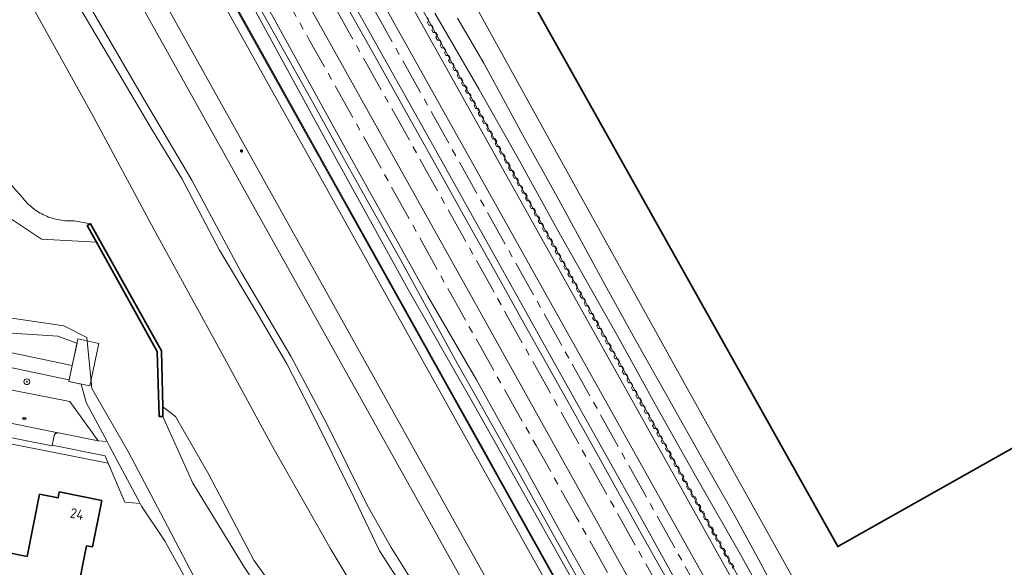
# Model space of a CAD drawing. Header units: metres. Extents: x 152610 to 160096, y 456114 to 462495.
# Tile 141 of 256: x 156726 to 156862, y 459169 to 459245. Entities that reach past the tile are written whole.
import ezdxf
from ezdxf.enums import TextEntityAlignment as Align

# ---------------------------------------------------------------- set-up
doc = ezdxf.new("R2010")
doc.units = ezdxf.units.M
doc.header["$LTSCALE"] = 0.5
doc.linetypes.add('AM-AS-SO', pattern=[16, 10, -2, 2, -2])
doc.layers.get('0').update_dxf_attribs({"linetype": 'CONTINUOUS'})
for name, color, linetype, lineweight in [('B-PV-AM-AS_SPOOR_TREIN-G', 10, 'AM-AS-SO', 18), ('B-PV-GK-KADEMUUR-GV', 251, 'CONTINUOUS', 35), ('B-PV-GK-KEERWAND_DAMWAND-G', 251, 'CONTINUOUS', 18), ('B-PV-GR-BEPLANTING_CULTUUR_BODEMBEDEKKER-GV', 251, 'CONTINUOUS', 18), ('B-PV-GR-BOOM-S', 251, 'CONTINUOUS', 25), ('B-PV-GR-GROENVOORZIENING-GV', 251, 'CONTINUOUS', 18), ('B-PV-GW-TALUD_KRUIN-G', 251, 'CONTINUOUS', 18), ('B-PV-IE-MEUBILAIR-S', 251, 'CONTINUOUS', 25), ('B-PV-IE-TERREINAFSCHEIDING_KUNSTMATIG_HEKWERK-G', 251, 'IE-TERREINAFSCHEIDING_KUNSTMATIG-SO', 18), ('B-PV-IE-TERREINAFSCHEIDING_KUNSTMATIG_MUUR-G', 251, 'IE-TERREINAFSCHEIDING_KUNSTMATIG-SO', 18), ('B-PV-KW-KUNSTWERK_GELUIDSWERING_SCHERM-G', 251, 'CONTINUOUS', 18), ('B-PV-KW-KUNSTWERK_STEIGER-GV', 251, 'CONTINUOUS', 18), ('B-PV-OG-BEBOUWING-GV', 6, 'CONTINUOUS', 35), ('B-PV-OG-BEBOUWING-T18', 1, 'CONTINUOUS', 18), ('B-PV-OG-TERREIN_BEGROEID-GV', 251, 'CONTINUOUS', 18), ('B-PV-OG-TERREIN_OEVER-GV', 251, 'CONTINUOUS', 18), ('B-PV-OG-WATER-GV', 251, 'CONTINUOUS', 18), ('B-PV-OG-WATER_SLOOT-GV', 251, 'CONTINUOUS', 18), ('B-PV-VH-GESLOTENVERHARDING-GV', 251, 'CONTINUOUS', 18), ('B-PV-VH-GESLOTENVERHARDING_ASFALT-GV', 251, 'CONTINUOUS', 18), ('B-PV-VH-HALFVERHARDING-GV', 251, 'CONTINUOUS', 18), ('B-PV-VH-OPENVERHARDING-GV', 251, 'CONTINUOUS', 18), ('B-PV-VH-OPENVERHARDING_BETONSTRAATSTEEN-GV', 251, 'CONTINUOUS', 18), ('B-PV-VH-OPENVERHARDING_TEGEL-GV', 251, 'CONTINUOUS', 18)]:
    doc.layers.add(name, color=color, linetype=linetype, lineweight=lineweight)
doc.styles.add('NLCS-ISO', font='NLCS-ISO.ttf')
doc.styles.add('NLCS-ISO-M750-T18', font='NLCS-ISO.ttf', dxfattribs={"height": 1.35})
doc.linetypes.add('IE-TERREINAFSCHEIDING_KUNSTMATIG-SO', pattern='A,4,[82,NLCS.SHX,S=0.75,R=90,X=0,Y=0],4,-2', length=10)

# ---------------------------------------------------------------- blocks, each defined once
blk = doc.blocks.new('SIE-MEUBILAIR_PAAL_LICHTMAST-SO')
for points in [[(-0.62, 0), (-1, 0)], [(-0.71, 0.71), (-0.44, 0.44)], [(0, 1), (0, 0.62)], [(0.44, 0.44), (0.71, 0.71)], [(1, 0), (0.62, 0)], [(-0.71, -0.71), (-0.44, -0.44)], [(0, -0.62), (0, -1)], [(0.44, -0.44), (0.71, -0.71)]]:
    blk.add_lwpolyline(points)
blk.add_circle((0, 0), 0.5)
blk = doc.blocks.new('SIE-MEUBILAIR_PUT_RIOOLPUT-SO')
blk.add_ellipse((0, 0), major_axis=(1.25, 0), ratio=0.54)
blk = doc.blocks.new('SGR-BOOM_GBKN-SO')
at = {"linetype": 'ByBlock', "lineweight": 18}
h = blk.add_hatch(color=0, dxfattribs=at)
h.dxf.hatch_style = 1
edge = h.paths.add_edge_path()
edge.add_arc((0, 0), 0.25, 0, 360)
at = {"color": 0, "linetype": 'ByBlock', "lineweight": 18}
for radius in [2, 0.25]:
    blk.add_circle((0, 0), radius, dxfattribs=at)
at = {"color": 0, "linetype": 'ByBlock', "lineweight": 18, "style": 'NLCS-ISO'}
blk.add_attdef('SOORT', (2.5, 0), '', height=1.5, dxfattribs=at)

msp = doc.modelspace()

# ---------------------------------------------------------------- linework, layer by layer
at = {"layer": 'B-PV-AM-AS_SPOOR_TREIN-G', "flags": 128}
for points in [[(157073.923, 458703.508), (157070.489, 458709.249), (157066.91, 458714.847), (157062.128, 458721.638), (157057.097, 458728.631), (157051.869, 458735.802), (157045.506, 458744.715), (157041.014, 458751.493), (157037.872, 458756.499), (157030.564, 458769.065), (157025.182, 458778.679), (157019.95, 458788.16), (157014.87, 458797.196), (157009.159, 458807.451), (157003.692, 458817.33), (156998.247, 458827.019), (156992.902, 458836.561), (156987.974, 458845.38), (156981.862, 458856.321), (156975.771, 458867.273), (156970.421, 458876.824), (156964.866, 458886.746), (156959.338, 458896.601), (156954.475, 458905.291), (156949.616, 458914.045), (156945.027, 458922.246), (156940.787, 458929.811), (156935.089, 458940.098), (156930.557, 458948.111), (156926.123, 458956.1), (156921.369, 458964.601), (156917.131, 458972.179), (156911.444, 458982.22), (156906.273, 458991.619), (156900.678, 459001.556), (156895.951, 459010.061), (156892.907, 459015.557), (156889.801, 459021.023), (156885.478, 459028.829), (156880.261, 459038.203), (156875.121, 459047.32), (156871.207, 459054.255), (156865.756, 459064.117), (156859.982, 459074.413), (156855.417, 459082.546), (156850.032, 459092.225), (156844.491, 459102.091), (156838.299, 459113.226), (156832.128, 459124.258), (156826.014, 459135.209), (156819.941, 459146.096), (156814.467, 459155.943), (156809.194, 459165.414), (156803.296, 459175.935), (156797.703, 459185.876), (156792.778, 459194.557), (156787.204, 459204.499), (156781.613, 459214.569), (156774.212, 459227.901), (156766.359, 459241.9), (156759.606, 459253.913), (156753.438, 459265.111), (156748.374, 459274.087), (156742.084, 459285.369), (156734.735, 459298.45), (156727.347, 459311.733), (156718.595, 459327.371), (156711.282, 459340.515), (156706.367, 459349.318), (156698.572, 459363.303), (156693.708, 459372.796), (156689.638, 459381.578), (156686.692, 459388.533), (156683.273, 459396.713), (156678.507, 459407.918), (156674.622, 459416.467), (156672.222, 459421.438), (156668.3, 459429.166)], [(156969.105, 458899.441), (156759.271, 459274.788), (156678.584, 459419.466)], [(156947.98, 458927.714), (156938.992, 458943.842), (156929.818, 458960.255), (156917.329, 458982.623), (156904.778, 459005.047), (156892.049, 459027.849), (156871.798, 459064.068), (156858.307, 459088.146), (156844.276, 459113.326), (156826.407, 459145.275), (156812.379, 459170.397), (156796.974, 459197.951), (156782.288, 459224.261), (156760.98, 459262.423), (156740.507, 459298.986), (156725.645, 459325.584), (156710.113, 459353.334)]]:
    msp.add_lwpolyline(points, dxfattribs=at)
at = {"layer": 'B-PV-GK-KADEMUUR-GV', "flags": 128}
msp.add_lwpolyline([(156745.923, 459198.953), (156736.133, 459216.501), (156735.663, 459216.267), (156736.956, 459213.945), (156745.351, 459198.864), (156745.617, 459189.878), (156746.101, 459189.881), (156746.103, 459191.199)], close=True, dxfattribs=at)
at = {"layer": 'B-PV-GK-KEERWAND_DAMWAND-G', "flags": 128}
msp.add_lwpolyline([(156782.695, 459244.971), (156782.89, 459244.622), (156782.691, 459244.282), (156782.886, 459243.932), (156783.28, 459243.924), (156783.475, 459243.575), (156783.276, 459243.234), (156783.471, 459242.885), (156783.865, 459242.876), (156784.06, 459242.527), (156783.861, 459242.187), (156784.056, 459241.837), (156784.451, 459241.829), (156784.646, 459241.479), (156784.447, 459241.139), (156784.642, 459240.79), (156785.036, 459240.781), (156785.231, 459240.432), (156785.032, 459240.091), (156785.227, 459239.742), (156785.621, 459239.733), (156785.816, 459239.384), (156785.617, 459239.044), (156785.812, 459238.695), (156786.207, 459238.686), (156786.402, 459238.337), (156786.203, 459237.996), (156786.398, 459237.647), (156786.792, 459237.638), (156786.987, 459237.289), (156786.788, 459236.949), (156786.983, 459236.6), (156787.377, 459236.591), (156787.572, 459236.242), (156787.373, 459235.901), (156787.568, 459235.552), (156787.963, 459235.543), (156788.158, 459235.194), (156787.959, 459234.854), (156788.154, 459234.504), (156788.548, 459234.496), (156788.743, 459234.147), (156788.544, 459233.806), (156788.739, 459233.457), (156789.133, 459233.448), (156789.328, 459233.099), (156789.129, 459232.759), (156789.324, 459232.409), (156789.719, 459232.401), (156789.914, 459232.051), (156789.715, 459231.711), (156789.91, 459231.362), (156790.304, 459231.353), (156790.499, 459231.004), (156790.3, 459230.663), (156790.495, 459230.314), (156790.889, 459230.305), (156791.084, 459229.956), (156790.885, 459229.616), (156791.08, 459229.267), (156791.475, 459229.258), (156791.67, 459228.909), (156791.471, 459228.568), (156791.666, 459228.219), (156792.06, 459228.21), (156792.255, 459227.861), (156792.056, 459227.521), (156792.251, 459227.172), (156792.645, 459227.163), (156792.84, 459226.814), (156792.641, 459226.473), (156792.836, 459226.124), (156793.231, 459226.115), (156793.426, 459225.766), (156793.324, 459225.251), (156793.519, 459224.902), (156793.914, 459224.893), (156794.109, 459224.544), (156793.909, 459224.203), (156794.105, 459223.854), (156794.499, 459223.845), (156794.694, 459223.496), (156794.495, 459223.156), (156794.69, 459222.807), (156795.084, 459222.798), (156795.279, 459222.449), (156795.08, 459222.108), (156795.275, 459221.759), (156795.67, 459221.75), (156795.865, 459221.401), (156795.665, 459221.061), (156795.861, 459220.712), (156796.255, 459220.703), (156796.45, 459220.354), (156796.251, 459220.013), (156796.446, 459219.664), (156796.84, 459219.655), (156797.035, 459219.306), (156796.836, 459218.966), (156797.031, 459218.616), (156797.426, 459218.608), (156797.621, 459218.258), (156797.421, 459217.918), (156797.617, 459217.569), (156798.011, 459217.56), (156798.206, 459217.211), (156798.007, 459216.87), (156798.202, 459216.521), (156798.596, 459216.513), (156798.791, 459216.163), (156798.592, 459215.823), (156798.787, 459215.474), (156799.182, 459215.465), (156799.377, 459215.116), (156799.177, 459214.775), (156799.373, 459214.426), (156799.767, 459214.417), (156799.962, 459214.068), (156799.763, 459213.728), (156799.958, 459213.379), (156800.352, 459213.37), (156800.547, 459213.021), (156800.348, 459212.68), (156800.543, 459212.331), (156800.938, 459212.322), (156801.133, 459211.973), (156800.933, 459211.633), (156801.129, 459211.284), (156801.523, 459211.275), (156801.718, 459210.926), (156801.519, 459210.585), (156801.714, 459210.236), (156802.108, 459210.227), (156802.303, 459209.878), (156802.104, 459209.538), (156802.299, 459209.188), (156802.694, 459209.18), (156802.791, 459209.005), (156802.689, 459208.49), (156802.787, 459208.315), (156803.181, 459208.307), (156803.376, 459207.957), (156803.275, 459207.442), (156803.47, 459207.093), (156803.864, 459207.085), (156803.962, 459206.91), (156803.763, 459206.569), (156803.958, 459206.22), (156804.352, 459206.212), (156804.547, 459205.862), (156804.348, 459205.522), (156804.543, 459205.173), (156804.937, 459205.164), (156805.132, 459204.815), (156804.933, 459204.474), (156805.128, 459204.125), (156805.523, 459204.116), (156805.718, 459203.767), (156805.519, 459203.427), (156805.751, 459203.128), (156806.108, 459203.069), (156806.303, 459202.72), (156806.104, 459202.379), (156806.299, 459202.03), (156806.693, 459202.021), (156806.888, 459201.672), (156806.689, 459201.332), (156806.884, 459200.982), (156807.279, 459200.974), (156807.474, 459200.625), (156807.275, 459200.284), (156807.47, 459199.935), (156807.864, 459199.926), (156808.059, 459199.577), (156807.86, 459199.237), (156808.055, 459198.887), (156808.449, 459198.879), (156808.644, 459198.529), (156808.445, 459198.189), (156808.64, 459197.84), (156809.035, 459197.831), (156809.23, 459197.482), (156809.031, 459197.141), (156809.226, 459196.792), (156809.62, 459196.783), (156809.815, 459196.434), (156809.616, 459196.094), (156809.811, 459195.745), (156810.205, 459195.736), (156810.4, 459195.387), (156810.299, 459194.872), (156810.494, 459194.523), (156810.888, 459194.514), (156811.083, 459194.165), (156810.884, 459193.824), (156811.079, 459193.475), (156811.474, 459193.466), (156811.669, 459193.117), (156811.469, 459192.777), (156811.665, 459192.427), (156812.059, 459192.419), (156812.254, 459192.069), (156812.055, 459191.729), (156812.25, 459191.38), (156812.644, 459191.371), (156812.839, 459191.022), (156812.64, 459190.681), (156812.835, 459190.332), (156813.23, 459190.324), (156813.425, 459189.974), (156813.225, 459189.634), (156813.421, 459189.285), (156813.815, 459189.276), (156814.01, 459188.927), (156813.811, 459188.586), (156814.006, 459188.237), (156814.4, 459188.228), (156814.595, 459187.879), (156814.396, 459187.539), (156814.591, 459187.19), (156814.986, 459187.181), (156815.181, 459186.832), (156814.981, 459186.491), (156815.177, 459186.142), (156815.571, 459186.133), (156815.766, 459185.784), (156815.567, 459185.444), (156815.762, 459185.094), (156816.156, 459185.086), (156816.351, 459184.737), (156816.152, 459184.396), (156816.347, 459184.047), (156816.742, 459184.038), (156816.937, 459183.689), (156816.737, 459183.349), (156816.933, 459182.999), (156817.327, 459182.991), (156817.522, 459182.641), (156817.323, 459182.301), (156817.518, 459181.952), (156817.912, 459181.943), (156818.107, 459181.594), (156817.908, 459181.253), (156818.103, 459180.904), (156818.498, 459180.895), (156818.693, 459180.546), (156818.493, 459180.206), (156818.689, 459179.857), (156819.083, 459179.848), (156819.278, 459179.499), (156819.079, 459179.158), (156819.274, 459178.809), (156819.668, 459178.8), (156819.863, 459178.451), (156819.664, 459178.111), (156819.859, 459177.762), (156820.254, 459177.753), (156820.449, 459177.404), (156820.249, 459177.063), (156820.445, 459176.714), (156820.839, 459176.705), (156821.034, 459176.356), (156820.835, 459176.016), (156821.03, 459175.666), (156821.424, 459175.658), (156821.619, 459175.308), (156821.42, 459174.968), (156821.615, 459174.619), (156822.01, 459174.61), (156822.205, 459174.261), (156822.005, 459173.92), (156822.201, 459173.571), (156822.595, 459173.563), (156822.692, 459173.388), (156822.493, 459173.048), (156822.688, 459172.698), (156823.083, 459172.69), (156823.278, 459172.34), (156823.079, 459172), (156823.274, 459171.651), (156823.668, 459171.642), (156823.863, 459171.293), (156823.664, 459170.952), (156823.859, 459170.603), (156824.253, 459170.594), (156824.448, 459170.245), (156824.249, 459169.905), (156824.444, 459169.556), (156824.839, 459169.547), (156825.034, 459169.198), (156824.78, 459168.949)], dxfattribs=at)
at = {"layer": 'B-PV-GR-BEPLANTING_CULTUUR_BODEMBEDEKKER-GV', "flags": 128}
msp.add_lwpolyline([(156731.651, 459187.627), (156731.589, 459187.632), (156731.526, 459187.629), (156731.465, 459187.618), (156731.405, 459187.6), (156731.349, 459187.573), (156731.296, 459187.54), (156731.248, 459187.501), (156731.205, 459187.455), (156731.168, 459187.405), (156731.139, 459187.35), (156731.116, 459187.292), (156731.101, 459187.231), (156730.831, 459185.913), (156738.149, 459184.454), (156738.569, 459183.421), (156740.856, 459178.058), (156743.004, 459177.868), (156738.769, 459185.804), (156738.424, 459186.447), (156737.182, 459186.514), (156731.679, 459187.622)], close=True, dxfattribs=at)
at = {"layer": 'B-PV-GR-GROENVOORZIENING-GV', "flags": 128}
msp.add_lwpolyline([(156969.074, 458865.341), (156893.786, 459000), (156876.343, 459031.198), (156776.939, 459209.19), (156681.21, 459380.233), (156679.453, 459383.412), (156676.8, 459394.349), (156675.657, 459397.745), (156672.657, 459405.021), (156671.727, 459407.023), (156671.727, 459407.025), (156669.031, 459405.532), (156668.043, 459404.99), (156667.649, 459404.772), (156666.585, 459404.179), (156671.156, 459395.87), (156680.212, 459379.682), (156680.789, 459378.651), (156775.861, 459208.62), (156860.315, 459057.465), (156875.331, 459030.59), (156892.44, 459000), (156972.984, 458855.992)], dxfattribs=at)
at = {"layer": 'B-PV-GW-TALUD_KRUIN-G', "flags": 128}
for points in [[(156733.872, 459250.245), (156743.455, 459233.764), (156750.121, 459222.532), (156756.929, 459209.825), (156763.827, 459198.225), (156768.921, 459188.602), (156774.342, 459177.644), (156777.676, 459171.797), (156781.147, 459166.273), (156786.376, 459158.126), (156792.304, 459147.307), (156797.864, 459135.98), (156803.839, 459124.47), (156808.471, 459115.491), (156815.601, 459103.062), (156819.583, 459096.156), (156825.556, 459085.798), (156832.545, 459074.521), (156839.58, 459063.059), (156845.97, 459051.734), (156853.518, 459037.922), (156860.79, 459023.925), (156868.524, 459009.93)], [(156821.856, 459090.378), (156814.588, 459102.438), (156810.653, 459109.113), (156806.531, 459116.756), (156801.159, 459126.885), (156796.571, 459136.555), (156790.549, 459148.342), (156785.873, 459156.352), (156779.533, 459166.017), (156776.063, 459171.356), (156772.587, 459178.586), (156766.426, 459190.972), (156763.275, 459197.141), (156758.97, 459204.461), (156753.971, 459212.839), (156748.737, 459222.738), (156744.71, 459229.367), (156739.895, 459237.468), (156733.97, 459247.504)]]:
    msp.add_lwpolyline(points, dxfattribs=at)
at = {"layer": 'B-PV-IE-TERREINAFSCHEIDING_KUNSTMATIG_HEKWERK-G', "flags": 128}
for points in [[(156692.367, 459380.971), (156698.288, 459368.634), (156704.543, 459357.135), (156714.246, 459339.77), (156729.592, 459312.329), (156741.447, 459291.099), (156761.713, 459254.858), (156787.914, 459208.029), (156812.796, 459163.404), (156838.723, 459117.021), (156866.983, 459066.512), (156890.343, 459024.691), (156915.198, 458980.223), (156935.744, 458943.463), (156953.267, 458912.101), (156969.302, 458883.395), (156988.641, 458848.796), (157005.712, 458818.252), (157029.097, 458776.35), (157042.82, 458752.761), (157049.521, 458742.664)], [(156760.378, 459284.679), (156761.425, 459282.961), (156772.908, 459262.395), (156784.648, 459241.32), (156793.357, 459225.659), (156799.215, 459215.167), (156813.916, 459188.935), (156819.053, 459179.556), (156824.932, 459169.045), (156842.519, 459137.624), (156857.217, 459111.543)]]:
    msp.add_lwpolyline(points, dxfattribs=at)
at = {"layer": 'B-PV-IE-TERREINAFSCHEIDING_KUNSTMATIG_MUUR-G', "flags": 128}
for points in [[(156757.355, 459273.884), (156760.458, 459268.403), (156766.307, 459257.945), (156780.38, 459232.761), (156784.665, 459225.143), (156788.687, 459217.939), (156792.627, 459210.861), (156796.634, 459203.699), (156800.88, 459196.08), (156804.556, 459189.525), (156808.606, 459182.304), (156810.779, 459178.414), (156814.573, 459171.621), (156818.323, 459164.86), (156822.482, 459157.474), (156825.273, 459152.442), (156829.657, 459144.621), (156833.919, 459136.998), (156838.09, 459129.515), (156842.399, 459121.795), (156847.11, 459113.378)], [(156846.222, 459112.882), (156843.525, 459117.716), (156838.349, 459127.01), (156834.186, 459134.48), (156830.349, 459141.294), (156825.899, 459149.242), (156822.452, 459155.467), (156819.247, 459161.227), (156816.119, 459166.793), (156812.694, 459172.917), (156809.181, 459179.208), (156805.842, 459185.206), (156802.534, 459191.138), (156799.36, 459196.789), (156796, 459202.775), (156792.041, 459209.891), (156787.62, 459217.79), (156784.292, 459223.745), (156779.613, 459232.122), (156775.349, 459239.701), (156771.745, 459246.151), (156767.826, 459253.137), (156764.255, 459259.549), (156759.875, 459267.425), (156756.492, 459273.407)]]:
    msp.add_lwpolyline(points, dxfattribs=at)
at = {"layer": 'B-PV-KW-KUNSTWERK_GELUIDSWERING_SCHERM-G', "flags": 128}
for points in [[(157075.55, 458675.062), (157010.556, 458791.191), (156963.207, 458876.063), (156895.491, 458997.127), (156752.814, 459252.724), (156667.686, 459404.75)], [(156863.653, 459054.297), (156859.052, 459062.489), (156854.988, 459069.82), (156849.206, 459080.135), (156843.442, 459090.428), (156836.776, 459102.377), (156831.248, 459112.273), (156825.798, 459121.954), (156821.043, 459130.546), (156815.124, 459141.168), (156810.689, 459149.08), (156806.322, 459156.933), (156801.877, 459164.841), (156795.567, 459176.086), (156790.622, 459185.029), (156785.514, 459194.112), (156780.994, 459202.197), (156775.561, 459211.851), (156771.287, 459219.6), (156763.203, 459234.017), (156757.333, 459244.534), (156750.615, 459256.593)]]:
    msp.add_lwpolyline(points, dxfattribs=at)
at = {"layer": 'B-PV-KW-KUNSTWERK_STEIGER-GV', "flags": 128}
msp.add_lwpolyline([(156737.284, 459199.98), (156734.384, 459200.585), (156733.119, 459194.719), (156736.033, 459194.125)], close=True, dxfattribs=at)
at = {"layer": 'B-PV-OG-BEBOUWING-GV', "flags": 128}
msp.add_lwpolyline([(156795.694, 459249.861), (156839.4, 459171.921), (156957.014, 459238.123)], dxfattribs=at)
msp.add_lwpolyline([(156737.682, 459178.296), (156731.807, 459179.47), (156731.641, 459178.637), (156729.081, 459179.149), (156727.367, 459170.579), (156724.209, 459171.211), (156722.532, 459162.827), (156729.893, 459161.354), (156730.862, 459166.254), (156734.295, 459165.551), (156735.586, 459172.052), (156736.405, 459171.893)], close=True, dxfattribs=at)
at = {"layer": 'B-PV-OG-TERREIN_BEGROEID-GV', "flags": 128}
for points in [[(156884.372, 459000), (156859.317, 459044.848), (156854.182, 459054.039), (156675.714, 459373.504)], [(156880.935, 459000), (156673.12, 459371.996)], [(156673.12, 459371.996), (156880.935, 459000)], [(156868.524, 459009.93), (156860.79, 459023.925), (156853.518, 459037.922), (156845.97, 459051.734), (156839.58, 459063.059), (156832.545, 459074.521), (156825.556, 459085.798), (156819.583, 459096.156), (156815.601, 459103.062), (156808.471, 459115.491), (156803.839, 459124.47), (156797.864, 459135.98), (156792.304, 459147.307), (156786.376, 459158.126), (156781.147, 459166.273), (156777.676, 459171.797), (156774.342, 459177.644), (156768.921, 459188.602), (156763.827, 459198.225), (156756.929, 459209.825), (156750.121, 459222.532), (156743.455, 459233.764), (156733.872, 459250.245)], [(156733.872, 459250.245), (156743.455, 459233.764), (156750.121, 459222.532), (156756.929, 459209.825), (156763.827, 459198.225), (156768.921, 459188.602), (156774.342, 459177.644), (156777.676, 459171.797), (156781.147, 459166.273), (156786.376, 459158.126), (156792.304, 459147.307), (156797.864, 459135.98), (156803.839, 459124.47), (156808.471, 459115.491), (156815.601, 459103.062), (156819.583, 459096.156), (156825.556, 459085.798), (156832.545, 459074.521), (156839.58, 459063.059), (156845.97, 459051.734), (156853.518, 459037.922), (156860.79, 459023.925), (156868.524, 459009.93)], [(156726.785, 459248.863), (156736.237, 459231.761), (156744.867, 459215.752), (156754.374, 459198.431), (156761.299, 459185.646), (156769.377, 459171.495), (156779.266, 459154.941), (156791.085, 459132.1), (156802.19, 459110.626), (156813.725, 459092.216), (156824.603, 459073.75), (156836.913, 459051.731), (156851.476, 459025.778), (156864.669, 459000.315)], [(156864.669, 459000.315), (156851.476, 459025.778), (156836.913, 459051.731), (156824.603, 459073.75), (156813.725, 459092.216), (156802.19, 459110.626), (156791.085, 459132.1), (156779.266, 459154.941), (156769.377, 459171.495), (156761.299, 459185.646), (156754.374, 459198.431), (156744.867, 459215.752), (156736.237, 459231.761), (156726.785, 459248.863)], [(156733.97, 459247.504), (156739.895, 459237.468), (156744.71, 459229.367), (156748.737, 459222.738), (156753.971, 459212.839), (156758.97, 459204.461), (156763.275, 459197.141), (156766.426, 459190.972), (156772.587, 459178.586), (156776.063, 459171.356), (156779.533, 459166.017), (156785.873, 459156.352), (156790.549, 459148.342), (156796.571, 459136.555), (156801.159, 459126.885), (156806.531, 459116.756), (156810.653, 459109.113), (156814.588, 459102.438), (156821.856, 459090.378)], [(156821.856, 459090.378), (156814.588, 459102.438), (156810.653, 459109.113), (156806.531, 459116.756), (156801.159, 459126.885), (156796.571, 459136.555), (156790.549, 459148.342), (156785.873, 459156.352), (156779.533, 459166.017), (156776.063, 459171.356), (156772.587, 459178.586), (156766.426, 459190.972), (156763.275, 459197.141), (156758.97, 459204.461), (156753.971, 459212.839), (156748.737, 459222.738), (156744.71, 459229.367), (156739.895, 459237.468), (156733.97, 459247.504)], [(156719.233, 459228.394), (156726.673, 459220.161), (156726.832, 459219.959), (156726.997, 459219.761), (156727.168, 459219.569), (156727.344, 459219.382), (156727.527, 459219.201), (156727.715, 459219.025), (156727.908, 459218.856), (156728.107, 459218.692), (156728.311, 459218.535), (156728.519, 459218.384), (156728.732, 459218.24), (156728.949, 459218.102), (156729.171, 459217.971), (156729.397, 459217.848), (156729.626, 459217.731), (156729.859, 459217.621), (156730.095, 459217.519), (156730.334, 459217.424), (156730.576, 459217.337), (156730.82, 459217.257), (156731.067, 459217.185), (156731.316, 459217.12), (156731.567, 459217.064), (156731.82, 459217.015), (156732.074, 459216.974), (156732.329, 459216.941), (156732.585, 459216.916), (156732.842, 459216.898), (156733.099, 459216.889), (156733.356, 459216.888), (156733.613, 459216.895), (156733.87, 459216.91), (156733.885, 459216.911), (156736.133, 459216.501), (156745.923, 459198.953), (156746.103, 459191.199), (156747.875, 459189.896), (156752.477, 459181.885), (156758.702, 459170.057), (156766.854, 459158.737)]]:
    msp.add_lwpolyline(points, dxfattribs=at)
for points in [[(156722.335, 459201.581), (156712.935, 459202.369), (156712.71, 459201.291), (156733.578, 459196.938), (156733.597, 459196.934), (156734.257, 459199.998), (156734.232, 459200.007), (156731.612, 459200.953)], [(156733.147, 459194.965), (156710.18, 459199.76), (156709.945, 459198.529), (156709.61, 459197.114), (156709.6, 459197.062), (156709.595, 459197.001), (156709.598, 459196.939), (156709.609, 459196.878), (156709.628, 459196.819), (156709.655, 459196.763), (156709.688, 459196.711), (156709.728, 459196.664), (156709.773, 459196.622), (156709.824, 459196.587), (156709.879, 459196.558), (156709.937, 459196.537), (156709.997, 459196.523), (156733.245, 459191.946), (156737.182, 459186.514), (156738.424, 459186.447), (156735.535, 459191.833), (156734.836, 459194.369), (156733.119, 459194.719), (156733.171, 459194.96)]]:
    msp.add_lwpolyline(points, close=True, dxfattribs=at)
at = {"layer": 'B-PV-OG-TERREIN_OEVER-GV', "flags": 128}
for points in [[(156681.21, 459380.233), (156776.939, 459209.19), (156876.343, 459031.198)], [(156845.287, 459145.939), (156819.118, 459192.796), (156801.705, 459224.16), (156768.459, 459284.346)], [(156863.679, 459062.347), (156843.712, 459097.676), (156825.026, 459131.007), (156819.031, 459142.138), (156813.422, 459151.799), (156806.995, 459163.388), (156800.786, 459174.445), (156796.507, 459182.244), (156789.482, 459194.945), (156782.733, 459206.518), (156770.861, 459227.788), (156750.626, 459264.52)], [(156889.852, 459009.96), (156858.506, 459065.914), (156830.789, 459116.666), (156823.756, 459129.498), (156812.71, 459149.276), (156806.115, 459161.297), (156798.311, 459175.175), (156788.722, 459192.167), (156780.04, 459207.41), (156768.389, 459228.555), (156757.864, 459247.843)], [(156758.032, 459248.979), (156766.569, 459233.733), (156770.808, 459226.035), (156774.319, 459219.798), (156779.058, 459211.358), (156786.544, 459197.644), (156789.72, 459192.028), (156794.118, 459184.262), (156798.246, 459176.804), (156802.871, 459168.585), (156807.97, 459159.683), (156813.523, 459149.998), (156822.24, 459134.211), (156828.109, 459123.68), (156833.796, 459113.447), (156837.825, 459106.244), (156843.519, 459095.801), (156849.764, 459084.691), (156855.947, 459073.387), (156859.037, 459067.916), (156863.491, 459059.99)], [(156831.301, 459161.236), (156825.953, 459170.812), (156819.725, 459181.7), (156814.4, 459191.16), (156809.168, 459200.598), (156800.671, 459215.652), (156795.405, 459225.159), (156789.812, 459235.011), (156783.724, 459245.553)], [(156782.695, 459244.971), (156782.89, 459244.622), (156782.691, 459244.282), (156782.886, 459243.932), (156783.28, 459243.924), (156783.475, 459243.575), (156783.276, 459243.234), (156783.471, 459242.885), (156783.865, 459242.876), (156784.06, 459242.527), (156783.861, 459242.187), (156784.056, 459241.837), (156784.451, 459241.829), (156784.646, 459241.479), (156784.447, 459241.139), (156784.642, 459240.79), (156785.036, 459240.781), (156785.231, 459240.432), (156785.032, 459240.091), (156785.227, 459239.742), (156785.621, 459239.733), (156785.816, 459239.384), (156785.617, 459239.044), (156785.812, 459238.695), (156786.207, 459238.686), (156786.402, 459238.337), (156786.203, 459237.996), (156786.398, 459237.647), (156786.792, 459237.638), (156786.987, 459237.289), (156786.788, 459236.949), (156786.983, 459236.6), (156787.377, 459236.591), (156787.572, 459236.242), (156787.373, 459235.901), (156787.568, 459235.552), (156787.963, 459235.543), (156788.158, 459235.194), (156787.959, 459234.854), (156788.154, 459234.504), (156788.548, 459234.496), (156788.743, 459234.147), (156788.544, 459233.806), (156788.739, 459233.457), (156789.133, 459233.448), (156789.328, 459233.099), (156789.129, 459232.759), (156789.324, 459232.409), (156789.719, 459232.401), (156789.914, 459232.051), (156789.715, 459231.711), (156789.91, 459231.362), (156790.304, 459231.353), (156790.499, 459231.004), (156790.3, 459230.663), (156790.495, 459230.314), (156790.889, 459230.305), (156791.084, 459229.956), (156790.885, 459229.616), (156791.08, 459229.267), (156791.475, 459229.258), (156791.67, 459228.909), (156791.471, 459228.568), (156791.666, 459228.219), (156792.06, 459228.21), (156792.255, 459227.861), (156792.056, 459227.521), (156792.251, 459227.172), (156792.645, 459227.163), (156792.84, 459226.814), (156792.641, 459226.473), (156792.836, 459226.124), (156793.231, 459226.115), (156793.426, 459225.766), (156793.324, 459225.251), (156793.519, 459224.902), (156793.914, 459224.893), (156794.109, 459224.544), (156793.909, 459224.203), (156794.105, 459223.854), (156794.499, 459223.845), (156794.694, 459223.496), (156794.495, 459223.156), (156794.69, 459222.807), (156795.084, 459222.798), (156795.279, 459222.449), (156795.08, 459222.108), (156795.275, 459221.759), (156795.67, 459221.75), (156795.865, 459221.401), (156795.665, 459221.061), (156795.861, 459220.712), (156796.255, 459220.703), (156796.45, 459220.354), (156796.251, 459220.013), (156796.446, 459219.664), (156796.84, 459219.655), (156797.035, 459219.306), (156796.836, 459218.966), (156797.031, 459218.616), (156797.426, 459218.608), (156797.621, 459218.258), (156797.421, 459217.918), (156797.617, 459217.569), (156798.011, 459217.56), (156798.206, 459217.211), (156798.007, 459216.87), (156798.202, 459216.521), (156798.596, 459216.513), (156798.791, 459216.163), (156798.592, 459215.823), (156798.787, 459215.474), (156799.182, 459215.465), (156799.377, 459215.116), (156799.177, 459214.775), (156799.373, 459214.426), (156799.767, 459214.417), (156799.962, 459214.068), (156799.763, 459213.728), (156799.958, 459213.379), (156800.352, 459213.37), (156800.547, 459213.021), (156800.348, 459212.68), (156800.543, 459212.331), (156800.938, 459212.322), (156801.133, 459211.973), (156800.933, 459211.633), (156801.129, 459211.284), (156801.523, 459211.275), (156801.718, 459210.926), (156801.519, 459210.585), (156801.714, 459210.236), (156802.108, 459210.227), (156802.303, 459209.878), (156802.104, 459209.538), (156802.299, 459209.188), (156802.694, 459209.18), (156802.791, 459209.005), (156802.689, 459208.49), (156802.787, 459208.315), (156803.181, 459208.307), (156803.376, 459207.957), (156803.275, 459207.442), (156803.47, 459207.093), (156803.864, 459207.085), (156803.962, 459206.91), (156803.763, 459206.569), (156803.958, 459206.22), (156804.352, 459206.212), (156804.547, 459205.862), (156804.348, 459205.522), (156804.543, 459205.173), (156804.937, 459205.164), (156805.132, 459204.815), (156804.933, 459204.474), (156805.128, 459204.125), (156805.523, 459204.116), (156805.718, 459203.767), (156805.519, 459203.427), (156805.751, 459203.128), (156806.108, 459203.069), (156806.303, 459202.72), (156806.104, 459202.379), (156806.299, 459202.03), (156806.693, 459202.021), (156806.888, 459201.672), (156806.689, 459201.332), (156806.884, 459200.982), (156807.279, 459200.974), (156807.474, 459200.625), (156807.275, 459200.284), (156807.47, 459199.935), (156807.864, 459199.926), (156808.059, 459199.577), (156807.86, 459199.237), (156808.055, 459198.887), (156808.449, 459198.879), (156808.644, 459198.529), (156808.445, 459198.189), (156808.64, 459197.84), (156809.035, 459197.831), (156809.23, 459197.482), (156809.031, 459197.141), (156809.226, 459196.792), (156809.62, 459196.783), (156809.815, 459196.434), (156809.616, 459196.094), (156809.811, 459195.745), (156810.205, 459195.736), (156810.4, 459195.387), (156810.299, 459194.872), (156810.494, 459194.523), (156810.888, 459194.514), (156811.083, 459194.165), (156810.884, 459193.824), (156811.079, 459193.475), (156811.474, 459193.466), (156811.669, 459193.117), (156811.469, 459192.777), (156811.665, 459192.427), (156812.059, 459192.419), (156812.254, 459192.069), (156812.055, 459191.729), (156812.25, 459191.38), (156812.644, 459191.371), (156812.839, 459191.022), (156812.64, 459190.681), (156812.835, 459190.332), (156813.23, 459190.324), (156813.425, 459189.974), (156813.225, 459189.634), (156813.421, 459189.285), (156813.815, 459189.276), (156814.01, 459188.927), (156813.811, 459188.586), (156814.006, 459188.237), (156814.4, 459188.228), (156814.595, 459187.879), (156814.396, 459187.539), (156814.591, 459187.19), (156814.986, 459187.181), (156815.181, 459186.832), (156814.981, 459186.491), (156815.177, 459186.142), (156815.571, 459186.133), (156815.766, 459185.784), (156815.567, 459185.444), (156815.762, 459185.094), (156816.156, 459185.086), (156816.351, 459184.737), (156816.152, 459184.396), (156816.347, 459184.047), (156816.742, 459184.038), (156816.937, 459183.689), (156816.737, 459183.349), (156816.933, 459182.999), (156817.327, 459182.991), (156817.522, 459182.641), (156817.323, 459182.301), (156817.518, 459181.952), (156817.912, 459181.943), (156818.107, 459181.594), (156817.908, 459181.253), (156818.103, 459180.904), (156818.498, 459180.895), (156818.693, 459180.546), (156818.493, 459180.206), (156818.689, 459179.857), (156819.083, 459179.848), (156819.278, 459179.499), (156819.079, 459179.158), (156819.274, 459178.809), (156819.668, 459178.8), (156819.863, 459178.451), (156819.664, 459178.111), (156819.859, 459177.762), (156820.254, 459177.753), (156820.449, 459177.404), (156820.249, 459177.063), (156820.445, 459176.714), (156820.839, 459176.705), (156821.034, 459176.356), (156820.835, 459176.016), (156821.03, 459175.666), (156821.424, 459175.658), (156821.619, 459175.308), (156821.42, 459174.968), (156821.615, 459174.619), (156822.01, 459174.61), (156822.205, 459174.261), (156822.005, 459173.92), (156822.201, 459173.571), (156822.595, 459173.563), (156822.692, 459173.388), (156822.493, 459173.048), (156822.688, 459172.698), (156823.083, 459172.69), (156823.278, 459172.34), (156823.079, 459172), (156823.274, 459171.651), (156823.668, 459171.642), (156823.863, 459171.293), (156823.664, 459170.952), (156823.859, 459170.603), (156824.253, 459170.594), (156824.448, 459170.245), (156824.249, 459169.905), (156824.444, 459169.556), (156824.839, 459169.547), (156825.034, 459169.198), (156824.78, 459168.949)], [(156786.837, 459244.869), (156790.471, 459238.655), (156795.612, 459229.24), (156800.821, 459219.779), (156807.49, 459207.624), (156811.588, 459200.212), (156816.01, 459192.363), (156821.011, 459183.432), (156825.178, 459176.158), (156828.744, 459169.574), (156832.935, 459161.632)], [(156723.665, 459218.12), (156729.365, 459214.358), (156736.956, 459213.945), (156735.663, 459216.267), (156736.133, 459216.501), (156733.885, 459216.911), (156733.87, 459216.91), (156733.613, 459216.895), (156733.356, 459216.888), (156733.099, 459216.889), (156732.842, 459216.898), (156732.585, 459216.916), (156732.329, 459216.941), (156732.074, 459216.974), (156731.82, 459217.015), (156731.567, 459217.064), (156731.316, 459217.12), (156731.067, 459217.185), (156730.82, 459217.257), (156730.576, 459217.337), (156730.334, 459217.424), (156730.095, 459217.519), (156729.859, 459217.621), (156729.626, 459217.731), (156729.397, 459217.848), (156729.171, 459217.971), (156728.949, 459218.102), (156728.732, 459218.24), (156728.519, 459218.384), (156728.311, 459218.535), (156728.107, 459218.692), (156727.908, 459218.856), (156727.715, 459219.025), (156727.527, 459219.201), (156727.344, 459219.382), (156727.168, 459219.569), (156726.997, 459219.761), (156726.832, 459219.959), (156726.673, 459220.161), (156719.233, 459228.394)], [(156750.963, 459166.734), (156746.24, 459175.707), (156741.337, 459185.033), (156736.313, 459193.766), (156735.598, 459200.808), (156732.423, 459202.385), (156715.528, 459204.906)], [(156722.335, 459201.581), (156731.612, 459200.953), (156734.232, 459200.007), (156734.257, 459199.998), (156733.597, 459196.934), (156733.171, 459194.96), (156733.119, 459194.719), (156734.836, 459194.369), (156735.535, 459191.833), (156738.424, 459186.447), (156738.769, 459185.804), (156743.004, 459177.868), (156743.192, 459177.516), (156746.446, 459172.624), (156749.755, 459166.598)], [(156797.393, 459091.833), (156793.93, 459099.925), (156780.055, 459125.254), (156774.579, 459138.004), (156770.323, 459153.202), (156766.854, 459158.737), (156758.702, 459170.057), (156752.477, 459181.885), (156747.875, 459189.896), (156746.103, 459191.199), (156746.101, 459189.881), (156750.275, 459180.678), (156757.407, 459169.031), (156765.907, 459156.164), (156767.416, 459151.824), (156771.986, 459136.905), (156778.236, 459123.383), (156791.377, 459098.419), (156795.294, 459092.34)]]:
    msp.add_lwpolyline(points, dxfattribs=at)
at = {"layer": 'B-PV-OG-WATER-GV', "flags": 128}
for points in [[(156757.864, 459247.843), (156768.389, 459228.555), (156780.04, 459207.41), (156788.722, 459192.167), (156798.311, 459175.175), (156806.115, 459161.297), (156812.71, 459149.276), (156823.756, 459129.498), (156830.789, 459116.666), (156858.506, 459065.914), (156889.852, 459009.96)], [(156863.491, 459059.99), (156859.037, 459067.916), (156855.947, 459073.387), (156849.764, 459084.691), (156843.519, 459095.801), (156837.825, 459106.244), (156833.796, 459113.447), (156828.109, 459123.68), (156822.24, 459134.211), (156813.523, 459149.998), (156807.97, 459159.683), (156802.871, 459168.585), (156798.246, 459176.804), (156794.118, 459184.262), (156789.72, 459192.028), (156786.544, 459197.644), (156779.058, 459211.358), (156774.319, 459219.798), (156770.808, 459226.035), (156766.569, 459233.733), (156758.032, 459248.979)]]:
    msp.add_lwpolyline(points, dxfattribs=at)
at = {"layer": 'B-PV-OG-WATER_SLOOT-GV', "flags": 128}
for points in [[(156783.724, 459245.553), (156789.812, 459235.011), (156795.405, 459225.159), (156800.671, 459215.652), (156809.168, 459200.598), (156814.4, 459191.16), (156819.725, 459181.7), (156825.953, 459170.812), (156831.301, 459161.236)], [(156832.935, 459161.632), (156828.744, 459169.574), (156825.178, 459176.158), (156821.011, 459183.432), (156816.01, 459192.363), (156811.588, 459200.212), (156807.49, 459207.624), (156800.821, 459219.779), (156795.612, 459229.24), (156790.471, 459238.655), (156786.837, 459244.869)], [(156795.294, 459092.34), (156791.377, 459098.419), (156778.236, 459123.383), (156771.986, 459136.905), (156767.416, 459151.824), (156765.907, 459156.164), (156757.407, 459169.031), (156750.275, 459180.678), (156746.101, 459189.881), (156745.617, 459189.878), (156745.351, 459198.864), (156736.956, 459213.945), (156729.365, 459214.358), (156723.665, 459218.12)], [(156715.528, 459204.906), (156732.423, 459202.385), (156735.598, 459200.808), (156736.313, 459193.766), (156741.337, 459185.033), (156746.24, 459175.707), (156750.963, 459166.734), (156755.107, 459158.473), (156755.972, 459156.287), (156755.887, 459154.335), (156754.505, 459152.846), (156753.23, 459152.522), (156753.176, 459152.508), (156743.019, 459154.657), (156721.2, 459158.994)]]:
    msp.add_lwpolyline(points, dxfattribs=at)
at = {"layer": 'B-PV-VH-GESLOTENVERHARDING-GV', "flags": 128}
for points in [[(156865.142, 459103.037), (156861.237, 459109.97), (156860.883, 459109.731), (156859.968, 459109.413), (156858.884, 459109.348), (156857.474, 459109.84), (156856.914, 459110.206), (156856.541, 459110.608), (156856.06, 459111.348), (156819.432, 459176.945), (156768.372, 459268.279)], [(156818.323, 459164.86), (156814.573, 459171.621), (156810.779, 459178.414), (156808.606, 459182.304), (156804.556, 459189.525), (156800.88, 459196.08), (156796.634, 459203.699), (156792.627, 459210.861), (156788.687, 459217.939), (156784.665, 459225.143), (156780.38, 459232.761), (156766.307, 459257.945)], [(156775.019, 459249.734), (156850.345, 459115.169), (156849.604, 459114.763), (156849.759, 459114.48), (156863.305, 459090.378)], [(156771.745, 459246.151), (156775.349, 459239.701), (156779.613, 459232.122), (156784.292, 459223.745), (156787.62, 459217.79), (156792.041, 459209.891), (156796, 459202.775), (156799.36, 459196.789), (156802.534, 459191.138), (156805.842, 459185.206), (156809.181, 459179.208), (156812.694, 459172.917), (156816.119, 459166.793)]]:
    msp.add_lwpolyline(points, dxfattribs=at)
at = {"layer": 'B-PV-VH-GESLOTENVERHARDING_ASFALT-GV', "flags": 128}
msp.add_lwpolyline([(156854.182, 459054.039), (156860.315, 459057.465), (156775.861, 459208.62), (156680.789, 459378.651), (156677.972, 459377.158), (156674.59, 459375.365), (156675.714, 459373.504)], close=True, dxfattribs=at)
at = {"layer": 'B-PV-VH-HALFVERHARDING-GV', "flags": 128}
for points in [[(156750.626, 459264.52), (156770.861, 459227.788), (156782.733, 459206.518), (156789.482, 459194.945), (156796.507, 459182.244), (156800.786, 459174.445), (156806.995, 459163.388), (156813.422, 459151.799), (156819.031, 459142.138), (156825.026, 459131.007), (156843.712, 459097.676), (156863.679, 459062.347)], [(156766.307, 459257.945), (156780.38, 459232.761), (156784.665, 459225.143), (156788.687, 459217.939), (156792.627, 459210.861), (156796.634, 459203.699), (156800.88, 459196.08), (156804.556, 459189.525), (156808.606, 459182.304), (156810.779, 459178.414), (156814.573, 459171.621), (156818.323, 459164.86)], [(156850.345, 459115.169), (156775.019, 459249.734)], [(156816.119, 459166.793), (156812.694, 459172.917), (156809.181, 459179.208), (156805.842, 459185.206), (156802.534, 459191.138), (156799.36, 459196.789), (156796, 459202.775), (156792.041, 459209.891), (156787.62, 459217.79), (156784.292, 459223.745), (156779.613, 459232.122), (156775.349, 459239.701), (156771.745, 459246.151)]]:
    msp.add_lwpolyline(points, dxfattribs=at)
at = {"layer": 'B-PV-VH-OPENVERHARDING-GV', "flags": 128}
for points in [[(156768.372, 459268.279), (156819.432, 459176.945), (156856.06, 459111.348)], [(156824.78, 459168.949), (156825.034, 459169.198), (156824.839, 459169.547), (156824.444, 459169.556), (156824.249, 459169.905), (156824.448, 459170.245), (156824.253, 459170.594), (156823.859, 459170.603), (156823.664, 459170.952), (156823.863, 459171.293), (156823.668, 459171.642), (156823.274, 459171.651), (156823.079, 459172), (156823.278, 459172.34), (156823.083, 459172.69), (156822.688, 459172.698), (156822.493, 459173.048), (156822.692, 459173.388), (156822.595, 459173.563), (156822.201, 459173.571), (156822.005, 459173.92), (156822.205, 459174.261), (156822.01, 459174.61), (156821.615, 459174.619), (156821.42, 459174.968), (156821.619, 459175.308), (156821.424, 459175.658), (156821.03, 459175.666), (156820.835, 459176.016), (156821.034, 459176.356), (156820.839, 459176.705), (156820.445, 459176.714), (156820.249, 459177.063), (156820.449, 459177.404), (156820.254, 459177.753), (156819.859, 459177.762), (156819.664, 459178.111), (156819.863, 459178.451), (156819.668, 459178.8), (156819.274, 459178.809), (156819.079, 459179.158), (156819.278, 459179.499), (156819.083, 459179.848), (156818.689, 459179.857), (156818.493, 459180.206), (156818.693, 459180.546), (156818.498, 459180.895), (156818.103, 459180.904), (156817.908, 459181.253), (156818.107, 459181.594), (156817.912, 459181.943), (156817.518, 459181.952), (156817.323, 459182.301), (156817.522, 459182.641), (156817.327, 459182.991), (156816.933, 459182.999), (156816.737, 459183.349), (156816.937, 459183.689), (156816.742, 459184.038), (156816.347, 459184.047), (156816.152, 459184.396), (156816.351, 459184.737), (156816.156, 459185.086), (156815.762, 459185.094), (156815.567, 459185.444), (156815.766, 459185.784), (156815.571, 459186.133), (156815.177, 459186.142), (156814.981, 459186.491), (156815.181, 459186.832), (156814.986, 459187.181), (156814.591, 459187.19), (156814.396, 459187.539), (156814.595, 459187.879), (156814.4, 459188.228), (156814.006, 459188.237), (156813.811, 459188.586), (156814.01, 459188.927), (156813.815, 459189.276), (156813.421, 459189.285), (156813.225, 459189.634), (156813.425, 459189.974), (156813.23, 459190.324), (156812.835, 459190.332), (156812.64, 459190.681), (156812.839, 459191.022), (156812.644, 459191.371), (156812.25, 459191.38), (156812.055, 459191.729), (156812.254, 459192.069), (156812.059, 459192.419), (156811.665, 459192.427), (156811.469, 459192.777), (156811.669, 459193.117), (156811.474, 459193.466), (156811.079, 459193.475), (156810.884, 459193.824), (156811.083, 459194.165), (156810.888, 459194.514), (156810.494, 459194.523), (156810.299, 459194.872), (156810.4, 459195.387), (156810.205, 459195.736), (156809.811, 459195.745), (156809.616, 459196.094), (156809.815, 459196.434), (156809.62, 459196.783), (156809.226, 459196.792), (156809.031, 459197.141), (156809.23, 459197.482), (156809.035, 459197.831), (156808.64, 459197.84), (156808.445, 459198.189), (156808.644, 459198.529), (156808.449, 459198.879), (156808.055, 459198.887), (156807.86, 459199.237), (156808.059, 459199.577), (156807.864, 459199.926), (156807.47, 459199.935), (156807.275, 459200.284), (156807.474, 459200.625), (156807.279, 459200.974), (156806.884, 459200.982), (156806.689, 459201.332), (156806.888, 459201.672), (156806.693, 459202.021), (156806.299, 459202.03), (156806.104, 459202.379), (156806.303, 459202.72), (156806.108, 459203.069), (156805.751, 459203.128), (156805.519, 459203.427), (156805.718, 459203.767), (156805.523, 459204.116), (156805.128, 459204.125), (156804.933, 459204.474), (156805.132, 459204.815), (156804.937, 459205.164), (156804.543, 459205.173), (156804.348, 459205.522), (156804.547, 459205.862), (156804.352, 459206.212), (156803.958, 459206.22), (156803.763, 459206.569), (156803.962, 459206.91), (156803.864, 459207.085), (156803.47, 459207.093), (156803.275, 459207.442), (156803.376, 459207.957), (156803.181, 459208.307), (156802.787, 459208.315), (156802.689, 459208.49), (156802.791, 459209.005), (156802.694, 459209.18), (156802.299, 459209.188), (156802.104, 459209.538), (156802.303, 459209.878), (156802.108, 459210.227), (156801.714, 459210.236), (156801.519, 459210.585), (156801.718, 459210.926), (156801.523, 459211.275), (156801.129, 459211.284), (156800.933, 459211.633), (156801.133, 459211.973), (156800.938, 459212.322), (156800.543, 459212.331), (156800.348, 459212.68), (156800.547, 459213.021), (156800.352, 459213.37), (156799.958, 459213.379), (156799.763, 459213.728), (156799.962, 459214.068), (156799.767, 459214.417), (156799.373, 459214.426), (156799.177, 459214.775), (156799.377, 459215.116), (156799.182, 459215.465), (156798.787, 459215.474), (156798.592, 459215.823), (156798.791, 459216.163), (156798.596, 459216.513), (156798.202, 459216.521), (156798.007, 459216.87), (156798.206, 459217.211), (156798.011, 459217.56), (156797.617, 459217.569), (156797.421, 459217.918), (156797.621, 459218.258), (156797.426, 459218.608), (156797.031, 459218.616), (156796.836, 459218.966), (156797.035, 459219.306), (156796.84, 459219.655), (156796.446, 459219.664), (156796.251, 459220.013), (156796.45, 459220.354), (156796.255, 459220.703), (156795.861, 459220.712), (156795.665, 459221.061), (156795.865, 459221.401), (156795.67, 459221.75), (156795.275, 459221.759), (156795.08, 459222.108), (156795.279, 459222.449), (156795.084, 459222.798), (156794.69, 459222.807), (156794.495, 459223.156), (156794.694, 459223.496), (156794.499, 459223.845), (156794.105, 459223.854), (156793.909, 459224.203), (156794.109, 459224.544), (156793.914, 459224.893), (156793.519, 459224.902), (156793.324, 459225.251), (156793.426, 459225.766), (156793.231, 459226.115), (156792.836, 459226.124), (156792.641, 459226.473), (156792.84, 459226.814), (156792.645, 459227.163), (156792.251, 459227.172), (156792.056, 459227.521), (156792.255, 459227.861), (156792.06, 459228.21), (156791.666, 459228.219), (156791.471, 459228.568), (156791.67, 459228.909), (156791.475, 459229.258), (156791.08, 459229.267), (156790.885, 459229.616), (156791.084, 459229.956), (156790.889, 459230.305), (156790.495, 459230.314), (156790.3, 459230.663), (156790.499, 459231.004), (156790.304, 459231.353), (156789.91, 459231.362), (156789.715, 459231.711), (156789.914, 459232.051), (156789.719, 459232.401), (156789.324, 459232.409), (156789.129, 459232.759), (156789.328, 459233.099), (156789.133, 459233.448), (156788.739, 459233.457), (156788.544, 459233.806), (156788.743, 459234.147), (156788.548, 459234.496), (156788.154, 459234.504), (156787.959, 459234.854), (156788.158, 459235.194), (156787.963, 459235.543), (156787.568, 459235.552), (156787.373, 459235.901), (156787.572, 459236.242), (156787.377, 459236.591), (156786.983, 459236.6), (156786.788, 459236.949), (156786.987, 459237.289), (156786.792, 459237.638), (156786.398, 459237.647), (156786.203, 459237.996), (156786.402, 459238.337), (156786.207, 459238.686), (156785.812, 459238.695), (156785.617, 459239.044), (156785.816, 459239.384), (156785.621, 459239.733), (156785.227, 459239.742), (156785.032, 459240.091), (156785.231, 459240.432), (156785.036, 459240.781), (156784.642, 459240.79), (156784.447, 459241.139), (156784.646, 459241.479), (156784.451, 459241.829), (156784.056, 459241.837), (156783.861, 459242.187), (156784.06, 459242.527), (156783.865, 459242.876), (156783.471, 459242.885), (156783.276, 459243.234), (156783.475, 459243.575), (156783.28, 459243.924), (156782.886, 459243.932), (156782.691, 459244.282), (156782.89, 459244.622), (156782.695, 459244.971)]]:
    msp.add_lwpolyline(points, dxfattribs=at)
at = {"layer": 'B-PV-VH-OPENVERHARDING_BETONSTRAATSTEEN-GV', "flags": 128}
msp.add_lwpolyline([(156721.624, 459189.632), (156731.651, 459187.627), (156731.679, 459187.622), (156737.182, 459186.514), (156733.245, 459191.946), (156709.997, 459196.523)], dxfattribs=at)
msp.add_lwpolyline([(156721.624, 459189.632), (156721.525, 459189.138), (156721.242, 459187.724), (156730.809, 459185.821), (156730.831, 459185.913), (156731.101, 459187.231), (156731.116, 459187.292), (156731.139, 459187.35), (156731.168, 459187.405), (156731.205, 459187.455), (156731.248, 459187.501), (156731.296, 459187.54), (156731.349, 459187.573), (156731.405, 459187.6), (156731.465, 459187.618), (156731.526, 459187.629), (156731.589, 459187.632), (156731.651, 459187.627)], close=True, dxfattribs=at)
at = {"layer": 'B-PV-VH-OPENVERHARDING_TEGEL-GV', "flags": 128}
for points in [[(156710.18, 459199.76), (156733.147, 459194.965), (156733.171, 459194.96), (156733.597, 459196.934), (156733.578, 459196.938), (156712.71, 459201.291)], [(156700.314, 459191.011), (156738.569, 459183.421), (156738.149, 459184.454), (156730.831, 459185.913), (156730.809, 459185.821), (156721.242, 459187.724)]]:
    msp.add_lwpolyline(points, dxfattribs=at)

# ---------------------------------------------------------------- block references
at = {"layer": 'B-PV-GR-BOOM-S', "xscale": 0.2, "yscale": 0.2, "zscale": 0.2}
msp.add_blockref('SGR-BOOM_GBKN-SO', (156727.319, 459194.692), dxfattribs=at)
at = {"layer": 'B-PV-IE-MEUBILAIR-S', "xscale": 0.2, "yscale": 0.2, "zscale": 0.2}
for name, p in [('SIE-MEUBILAIR_PAAL_LICHTMAST-SO', (156756.993, 459226.552)), ('SIE-MEUBILAIR_PUT_RIOOLPUT-SO', (156726.974, 459189.622))]:
    msp.add_blockref(name, p, dxfattribs=at)

# ---------------------------------------------------------------- texts
at = {"layer": 'B-PV-OG-BEBOUWING-T18', "style": 'NLCS-ISO-M750-T18'}
msp.add_text('24', height=1.35, rotation=348.7, dxfattribs=at).set_placement((156734.255, 459176.431), align=Align.MIDDLE)

doc.saveas('drawing.dxf')
